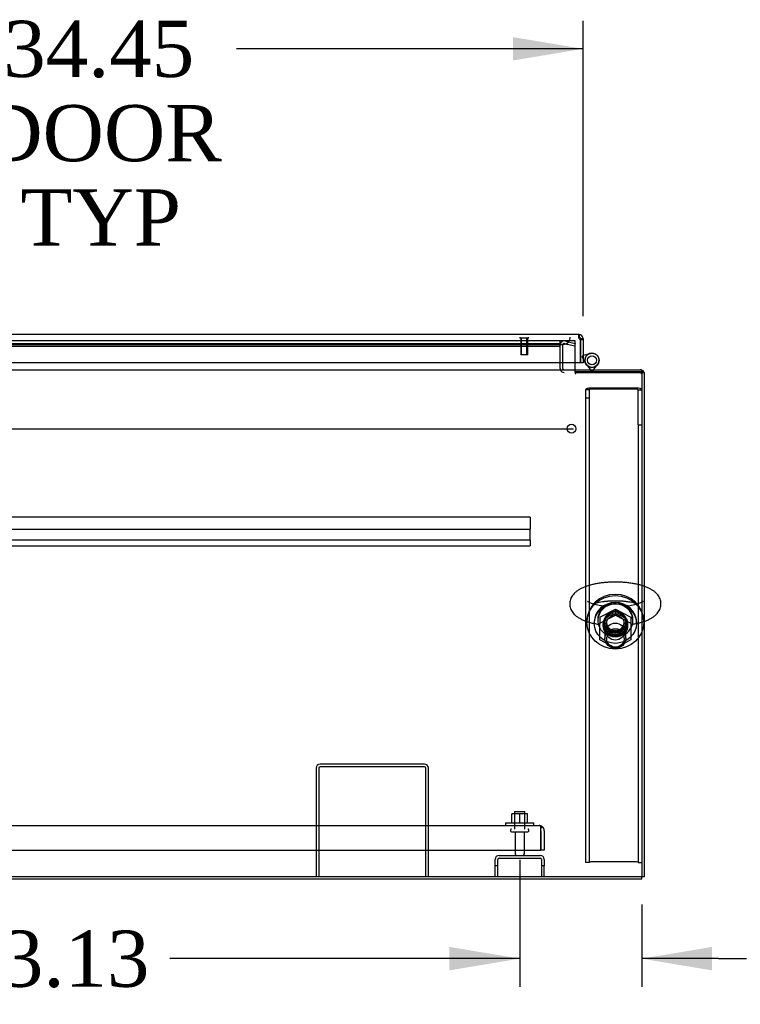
# Model space of a CAD drawing. Header units: inches. Extents: x 2 to 538, y -2 to 358.
# Tile 4 of 20: x 154 to 179, y 43 to 78. Entities that reach past the tile are written whole.
import ezdxf
from ezdxf.enums import TextEntityAlignment as Align
from ezdxf.lldxf.tags import DXFTag

# ---------------------------------------------------------------- set-up
doc = ezdxf.new("R2010")
doc.units = ezdxf.units.IN
doc.header["$MEASUREMENT"] = 0
for name, color, linetype in [('COM43135', 7, 'Continuous'), ('COM70220', 7, 'Continuous'), ('COM70830-5', 7, 'Continuous'), ('COM71019-1', 7, 'Continuous'), ('COM71043-2', 7, 'Continuous'), ('COM71044-2', 7, 'Continuous'), ('COM71045-2', 7, 'Continuous'), ('COM71046-2', 7, 'Continuous'), ('COM71047-2', 7, 'Continuous'), ('COM71048-2', 7, 'Continuous'), ('COM71145-1', 7, 'Continuous'), ('Default', 7, 'Continuous'), ('HNG14568', 7, 'Continuous'), ('HNG14568B', 7, 'Continuous'), ('HNG14568MH', 7, 'Continuous'), ('NTS166105', 7, 'Continuous'), ('NTS16692', 7, 'Continuous'), ('SCS87245', 7, 'Continuous'), ('STD26089', 7, 'Continuous'), ('STD26258', 7, 'Continuous'), ('WAF25059', 7, 'Continuous'), ('WAF87246', 7, 'Continuous'), ('WAM254785', 7, 'Continuous')]:
    doc.layers.add(name, color=color, linetype=linetype)
doc.styles.add('SEACAD_Times_New_Roman', font='times.ttf')
tags = doc.linetypes.add('CENTER2', pattern=[1.125, 0.75, -0.125, 0.125, -0.125]).pattern_tags.tags
tags[10:11] = [DXFTag(74, 4), DXFTag(75, 0), DXFTag(340, '0'), DXFTag(46, 0.0), DXFTag(50, 0.0), DXFTag(44, 0.0), DXFTag(45, 0.0)]
tags[8:9] = [DXFTag(74, 4), DXFTag(75, 0), DXFTag(340, '0'), DXFTag(46, 0.0), DXFTag(50, 0.0), DXFTag(44, 0.0), DXFTag(45, 0.0)]
tags[6:7] = [DXFTag(74, 4), DXFTag(75, 0), DXFTag(340, '0'), DXFTag(46, 0.0), DXFTag(50, 0.0), DXFTag(44, 0.0), DXFTag(45, 0.0)]
tags[4:5] = [DXFTag(74, 4), DXFTag(75, 0), DXFTag(340, '0'), DXFTag(46, 0.0), DXFTag(50, 0.0), DXFTag(44, 0.0), DXFTag(45, 0.0)]
tags = doc.linetypes.add('HIDDEN2', pattern=[0.1875, 0.125, -0.0625]).pattern_tags.tags
tags[6:7] = [DXFTag(74, 4), DXFTag(75, 0), DXFTag(340, '0'), DXFTag(46, 0.0), DXFTag(50, 0.0), DXFTag(44, 0.0), DXFTag(45, 0.0)]
tags[4:5] = [DXFTag(74, 4), DXFTag(75, 0), DXFTag(340, '0'), DXFTag(46, 0.0), DXFTag(50, 0.0), DXFTag(44, 0.0), DXFTag(45, 0.0)]
doc.dimstyles.new('HAMMOND_(STH_-_540x360)', dxfattribs={"dimtxt": 2, "dimasz": 2.5, "dimexe": 1, "dimexo": 1, "dimgap": 0.5, "dimtad": 0, "dimtih": 1, "dimtoh": 1, "dimzin": 0, "dimdsep": 46, "dimtxsty": 'SEACAD_Times_New_Roman', "dimblk1": '_SE_FILLED', "dimblk2": '_SE_FILLED', "dimsah": 1, "dimcen": 1, "dimadec": 0, "dimazin": 0, "dimtfac": 0.8, "dimtofl": 0, "dimtmove": 0, "dimatfit": 3, "dimfxl": 1, "dimtolj": 1, "dimtzin": 0, "dimarcsym": 0})

# ---------------------------------------------------------------- blocks, each defined once
blk = doc.blocks.new('SEANNOT_GROUP3')
at = {"layer": 'Default', "color": 7, "linetype": 'CENTER2'}
blk.add_line((103.335, 63.564), (173.408, 63.564), dxfattribs=at)
blk = doc.blocks.new('SE1')
at = {"layer": 'COM43135', "color": 7, "linetype": 'HIDDEN2'}
for p, q in [((104.556, 49.441), (172.186, 49.441)), ((172.186, 49.441), (172.186, 49.441)), ((172.187, 49.441), (172.186, 49.441)), ((172.186, 49.441), (172.186, 49.441)), ((172.246, 49.256), (172.246, 49.406)), ((172.246, 49.338), (172.295, 49.406)), ((172.246, 49.256), (172.246, 49.338)), ((172.246, 48.566), (172.246, 49.256)), ((172.246, 49.256), (172.246, 49.256)), ((172.246, 49.256), (172.246, 48.566)), ((172.371, 49.256), (172.371, 48.566)), ((104.496, 48.566), (172.246, 48.566)), ((172.371, 48.566), (172.246, 48.566))]:
    blk.add_line(p, q, dxfattribs=at)
for start, end in [(89.9411, 90), (53.806, 89.8792), (0, 53.806)]:
    blk.add_arc((172.186, 49.256), 0.185, start, end, dxfattribs=at)
blk.add_open_spline([(172.246, 49.406), (172.236, 49.417), (172.226, 49.426), (172.211, 49.435), (172.206, 49.437), (172.196, 49.44), (172.191, 49.441), (172.186, 49.441)], degree=3, knots=[0, 0, 0, 0, 0.5, 0.5, 0.75, 0.75, 1, 1, 1, 1], dxfattribs=at)
at = {"layer": 'COM70220', "color": 7, "linetype": 'HIDDEN2'}
for p, q in [((140.257, 66.565), (172.797, 66.565)), ((172.797, 66.565), (173.047, 66.565))]:
    blk.add_line(p, q, dxfattribs=at)
blk.add_arc((173.047, 66.815), 0.25, 270, 0, dxfattribs=at)
at = {"layer": 'COM70830-5', "color": 7, "linetype": 'HIDDEN2'}
for p, q in [((171.871, 60.416), (104.871, 60.416)), ((171.871, 60.414), (171.871, 60.416)), ((171.871, 60.414), (171.871, 60.165)), ((104.871, 59.986), (171.871, 59.986)), ((171.871, 60.165), (171.871, 60.11)), ((171.871, 60.11), (171.871, 60.014)), ((171.871, 60.014), (171.871, 59.986)), ((171.871, 59.691), (171.871, 59.986)), ((171.871, 59.595), (104.871, 59.595)), ((171.871, 59.687), (171.871, 59.691)), ((171.871, 59.595), (171.871, 59.687)), ((171.871, 59.595), (171.871, 59.578)), ((171.871, 59.578), (171.871, 59.522)), ((104.871, 59.398), (171.871, 59.398)), ((171.871, 59.522), (171.871, 59.427)), ((171.871, 59.427), (171.871, 59.398))]:
    blk.add_line(p, q, dxfattribs=at)
at = {"layer": 'COM71019-1', "color": 7, "linetype": 'HIDDEN2'}
for p, q in [((168.103, 51.629), (164.389, 51.629)), ((168.103, 51.534), (164.389, 51.534)), ((164.246, 51.486), (164.246, 47.629)), ((164.341, 51.486), (164.341, 47.629)), ((168.151, 47.629), (168.151, 51.486)), ((168.246, 47.629), (168.246, 51.486))]:
    blk.add_line(p, q, dxfattribs=at)
for centre, radius, start, end in [((164.389, 51.486), 0.143, 90, 180), ((164.389, 51.486), 0.048, 90, 180), ((168.103, 51.486), 0.143, 0, 90), ((168.103, 51.486), 0.048, 0, 90)]:
    blk.add_arc(centre, radius, start, end, dxfattribs=at)
at = {"layer": 'COM71043-2', "color": 7, "linetype": 'HIDDEN2'}
for p, q in [((173.089, 66.592), (173.203, 66.562)), ((173.114, 66.684), (173.227, 66.654)), ((173.227, 66.654), (173.469, 66.589)), ((173.469, 66.589), (173.444, 66.497)), ((172.934, 65.91), (172.934, 66.546)), ((173.029, 65.91), (173.029, 66.546)), ((173.444, 66.497), (173.203, 66.562))]:
    blk.add_line(p, q, dxfattribs=at)
at = {"layer": 'COM71043-2', "color": 7, "linetype": 'Continuous'}
for p, q in [((172.934, 65.707), (172.934, 65.91)), ((173.029, 65.707), (173.029, 65.91)), ((175.839, 65.564), (175.934, 65.564)), ((175.934, 47.629), (175.934, 65.564)), ((175.839, 47.629), (175.934, 47.629))]:
    blk.add_line(p, q, dxfattribs=at)
at = {"layer": 'COM71043-2', "color": 7, "linetype": 'HIDDEN2'}
for centre, radius, start, end in [((173.077, 66.546), 0.143, 75, 180), ((173.077, 66.546), 0.048, 75, 180), ((173.077, 65.707), 0.143, 199.6129, 270), ((175.791, 65.516), 0.143, 70.3871, 90), ((175.791, 65.516), 0.048, 0, 90)]:
    blk.add_arc(centre, radius, start, end, dxfattribs=at)
at = {"layer": 'COM71043-2', "color": 7, "linetype": 'Continuous'}
for centre, radius, start, end in [((173.077, 65.707), 0.143, 180, 199.6129), ((173.077, 65.707), 0.048, 180, 270), ((175.791, 65.516), 0.143, 19.6129, 70.3871)]:
    blk.add_arc(centre, radius, start, end, dxfattribs=at)
at = {"layer": 'COM71044-2', "color": 7, "linetype": 'Continuous'}
for q in [(138.514, 47.534), (175.839, 47.629)]:
    blk.add_line((175.839, 47.534), q, dxfattribs=at)
at = {"layer": 'COM71045-2', "color": 7, "linetype": 'HIDDEN2'}
for p, q in [((173.469, 66.69), (172.934, 66.69)), ((173.469, 66.547), (173.469, 66.69)), ((173.469, 65.91), (173.469, 66.547)), ((173.469, 65.564), (173.469, 65.659)), ((173.469, 65.565), (173.499, 65.565)), ((173.469, 65.564), (173.469, 65.533)), ((173.469, 65.533), (173.499, 65.533)), ((173.499, 65.599), (175.839, 65.599)), ((173.499, 65.567), (175.839, 65.567)), ((173.499, 65.533), (173.499, 65.564)), ((138.38, 47.629), (175.839, 47.629))]:
    blk.add_line(p, q, dxfattribs=at)
at = {"layer": 'COM71045-2', "color": 7, "linetype": 'Continuous'}
for p, q in [((173.469, 65.707), (173.469, 65.91)), ((173.469, 65.659), (173.469, 65.707))]:
    blk.add_line(p, q, dxfattribs=at)
at = {"layer": 'COM71045-2', "color": 7, "linetype": 'HIDDEN2'}
blk.add_ellipse((174.901, 56.598), major_axis=(-0.437, 0), ratio=0.939693, dxfattribs=at)
blk.add_ellipse((174.901, 56.63), major_axis=(-0.437, 0), ratio=0.939693, start_param=0.039527, end_param=3.085293, dxfattribs=at)
at = {"layer": 'COM71046-2', "color": 7, "linetype": 'HIDDEN2'}
for p, q in [((172.934, 66.69), (139.586, 66.69)), ((139.586, 66.589), (172.934, 66.589)), ((172.934, 66.69), (172.934, 66.685)), ((172.934, 66.589), (172.934, 66.685)), ((172.934, 66.589), (172.934, 66.546)), ((139.586, 66.498), (172.934, 66.498))]:
    blk.add_line(p, q, dxfattribs=at)
at = {"layer": 'COM71046-2', "color": 7, "linetype": 'Continuous'}
for p, q in [((100.904, 65.659), (175.839, 65.659)), ((172.934, 65.707), (172.934, 65.659)), ((175.839, 65.659), (175.839, 65.516)), ((175.839, 65.516), (175.839, 47.629)), ((100.904, 47.629), (175.839, 47.629))]:
    blk.add_line(p, q, dxfattribs=at)
at = {"layer": 'COM71047-2', "color": 7, "linetype": 'HIDDEN2'}
for p, q in [((170.764, 48.379), (172.228, 48.379)), ((170.621, 48.004), (170.621, 48.236)), ((170.716, 48.004), (170.621, 48.004)), ((170.621, 47.629), (170.621, 48.004)), ((170.716, 48.004), (170.716, 48.236)), ((170.716, 47.629), (170.716, 48.004)), ((170.764, 48.284), (172.228, 48.284)), ((172.276, 48.236), (172.276, 48.004)), ((172.371, 48.004), (172.276, 48.004)), ((172.276, 48.004), (172.276, 47.629)), ((172.371, 48.236), (172.371, 48.004)), ((172.371, 47.629), (172.371, 48.004))]:
    blk.add_line(p, q, dxfattribs=at)
for centre, radius, start, end in [((170.764, 48.236), 0.143, 90, 180), ((172.228, 48.236), 0.143, 0, 90), ((170.764, 48.236), 0.048, 90, 180), ((172.228, 48.236), 0.048, 0, 90)]:
    blk.add_arc(centre, radius, start, end, dxfattribs=at)
at = {"layer": 'COM71048-2', "color": 7, "linetype": 'HIDDEN2'}
for p, q in [((173.964, 64.945), (173.839, 64.945)), ((173.839, 64.945), (173.839, 64.644)), ((173.964, 64.945), (173.964, 64.644)), ((175.654, 65.008), (174.024, 65.008)), ((175.654, 64.965), (174.024, 64.965)), ((175.714, 63.703), (175.714, 64.945)), ((175.714, 64.945), (175.839, 64.945)), ((173.839, 64.644), (173.839, 48.124)), ((173.964, 64.644), (173.839, 64.644)), ((173.964, 64.644), (173.964, 48.124)), ((175.714, 63.703), (175.714, 48.124)), ((175.714, 63.703), (175.839, 63.703)), ((173.964, 48.124), (173.839, 48.124)), ((175.654, 48.145), (174.024, 48.145)), ((175.714, 48.124), (175.839, 48.124))]:
    blk.add_line(p, q, dxfattribs=at)
for centre, major_axis, ratio, start_param, end_param in [((174.024, 64.945), (0.185, 0), 0.34202, 1.570796, 3.141593), ((174.024, 64.945), (0.06, 0), 0.34202, 1.570796, 3.141593), ((175.654, 64.945), (0.185, 0), 0.34202, 0, 1.570796), ((175.654, 64.945), (0.06, 0), 0.34202, 0, 1.570796), ((174.901, 56.598), (-0.437, 0), 0.939693, 0.052019, 3.089573), ((174.024, 48.124), (0.06, 0), 0.34202, 1.570796, 3.141593), ((175.654, 48.124), (0.06, 0), 0.34202, 0, 1.570796)]:
    blk.add_ellipse(centre, major_axis=major_axis, ratio=ratio, start_param=start_param, end_param=end_param, dxfattribs=at)
blk.add_ellipse((174.901, 56.555), major_axis=(-0.437, 0), ratio=0.939693, dxfattribs=at)
at = {"layer": 'COM71145-1', "color": 7, "linetype": 'Continuous'}
for p, q in [((173.608, 66.91), (139.446, 66.91)), ((173.608, 66.91), (173.609, 66.91)), ((173.608, 66.91), (173.608, 66.84)), ((173.608, 66.84), (173.608, 66.815)), ((173.608, 66.815), (173.609, 66.815)), ((173.609, 66.84), (173.609, 66.91)), ((173.609, 66.815), (173.609, 66.84)), ((173.657, 66.767), (173.682, 66.767)), ((173.657, 66.767), (173.657, 66.743)), ((173.657, 65.91), (173.657, 66.743)), ((173.657, 66.743), (173.657, 65.91)), ((173.657, 66.743), (173.752, 66.743)), ((173.682, 66.767), (173.752, 66.767)), ((173.752, 66.767), (173.752, 66.743)), ((173.752, 66.743), (173.752, 65.91)), ((173.657, 65.91), (139.398, 65.91)), ((173.752, 65.91), (173.657, 65.91))]:
    blk.add_line(p, q, dxfattribs=at)
for centre, radius, start, end in [((173.666, 66.824), 0.0815, 224.8717, 263.2273), ((173.609, 66.767), 0.143, 0, 90), ((173.609, 66.767), 0.048, 0, 90)]:
    blk.add_arc(centre, radius, start, end, dxfattribs=at)
for points, knots in [([(173.608, 66.91), (173.604, 66.91), (173.6, 66.909), (173.594, 66.906), (173.592, 66.903), (173.588, 66.896), (173.587, 66.891), (173.585, 66.881), (173.585, 66.875), (173.585, 66.861), (173.585, 66.854), (173.587, 66.838), (173.588, 66.829), (173.592, 66.811), (173.594, 66.803), (173.6, 66.784), (173.604, 66.775), (173.608, 66.767)], [0, 0, 0, 0, 0.125, 0.125, 0.25, 0.25, 0.375, 0.375, 0.5, 0.5, 0.625, 0.625, 0.75, 0.75, 0.875, 0.875, 1, 1, 1, 1]), ([(173.608, 66.815), (173.605, 66.815), (173.602, 66.815), (173.597, 66.814), (173.595, 66.813), (173.593, 66.813)], [0, 0, 0, 0, 0.125, 0.125, 0.2349364, 0.2349364, 0.2349364, 0.2349364])]:
    blk.add_open_spline(points, degree=3, knots=knots, dxfattribs=at)
at = {"layer": 'HNG14568', "color": 7, "linetype": 'Continuous'}
for p, q in [((173.752, 66.174), (173.989, 66.237)), ((173.84, 65.888), (173.752, 66.048))]:
    blk.add_line(p, q, dxfattribs=at)
at = {"layer": 'HNG14568', "color": 7, "linetype": 'HIDDEN2'}
for p, q in [((173.989, 66.237), (174.004, 66.241)), ((173.714, 66.115), (173.738, 66.17)), ((173.752, 66.048), (173.714, 66.115)), ((173.738, 66.17), (173.752, 66.174)), ((173.848, 65.874), (173.84, 65.888))]:
    blk.add_line(p, q, dxfattribs=at)
at = {"layer": 'HNG14568B', "color": 7, "linetype": 'HIDDEN2'}
blk.add_circle((174.069, 65.997), 0.164, dxfattribs=at)
at = {"layer": 'HNG14568B', "color": 7, "linetype": 'Continuous'}
for start, end in [(0, 221.504), (318.496, 0)]:
    blk.add_arc((174.069, 65.997), 0.253, start, end, dxfattribs=at)
at = {"layer": 'HNG14568B', "color": 7, "linetype": 'HIDDEN2'}
blk.add_arc((174.069, 65.997), 0.253, 221.504, 318.496, dxfattribs=at)
at = {"layer": 'HNG14568MH', "color": 7, "linetype": 'Continuous'}
for p, q in [((173.869, 65.842), (174.011, 65.659)), ((174.126, 65.659), (174.268, 65.842))]:
    blk.add_line(p, q, dxfattribs=at)
at = {"layer": 'HNG14568MH', "color": 7, "linetype": 'HIDDEN2'}
for p, q in [((174.011, 65.659), (174.039, 65.624)), ((174.039, 65.624), (174.099, 65.624)), ((174.099, 65.624), (174.126, 65.659))]:
    blk.add_line(p, q, dxfattribs=at)
at = {"layer": 'HNG14568MH', "color": 7, "linetype": 'Continuous'}
blk.add_circle((174.069, 65.997), 0.253, dxfattribs=at)
at = {"layer": 'NTS166105', "color": 7, "linetype": 'HIDDEN2'}
for p, q in [((171.495, 49.857), (171.22, 49.857)), ((171.22, 49.537), (171.22, 49.857)), ((171.77, 49.857), (171.495, 49.857)), ((171.495, 49.537), (171.495, 49.857)), ((171.77, 49.537), (171.77, 49.857))]:
    blk.add_line(p, q, dxfattribs=at)
at = {"layer": 'NTS16692', "color": 7, "linetype": 'HIDDEN2'}
for p, q in [((174.354, 56.851), (174.901, 57.142)), ((174.901, 57.142), (175.448, 56.851)), ((174.901, 57.142), (174.901, 56.93)), ((174.354, 56.639), (174.901, 56.93)), ((174.354, 56.851), (174.354, 56.639)), ((174.901, 56.93), (175.448, 56.639)), ((175.448, 56.851), (175.448, 56.639)), ((174.354, 56.047), (174.354, 56.639)), ((175.448, 56.639), (175.448, 56.047)), ((174.901, 55.756), (174.354, 56.047)), ((175.448, 56.047), (174.901, 55.756))]:
    blk.add_line(p, q, dxfattribs=at)
blk.add_ellipse((174.901, 56.343), major_axis=(-0.321, 0), ratio=0.939693, dxfattribs=at)
blk.add_ellipse((174.901, 56.555), major_axis=(-0.321, 0), ratio=0.939693, start_param=0.359346, end_param=2.782247, dxfattribs=at)
at = {"layer": 'SCS87245', "color": 7, "linetype": 'HIDDEN2'}
for p, q in [((174.276, 56.779), (174.276, 56.738)), ((175.526, 56.738), (175.526, 56.779)), ((174.532, 56.717), (174.532, 56.097)), ((175.27, 56.097), (175.27, 56.717))]:
    blk.add_line(p, q, dxfattribs=at)
for centre, major_axis, start_param, end_param in [((174.901, 56.738), (0.625, 0), 0, 4.080835), ((174.901, 56.779), (0.625, 0), 0, 3.141593), ((174.901, 56.717), (-0.369, 0), 3.141593, 6.283185), ((174.901, 56.738), (0.625, 0), 5.343943, 6.283185)]:
    blk.add_ellipse(centre, major_axis=major_axis, ratio=0.939693, start_param=start_param, end_param=end_param, dxfattribs=at)
for centre, major_axis in [((174.901, 56.097), (-0.369, 0)), ((174.901, 56.076), (-0.309, 0))]:
    blk.add_ellipse(centre, major_axis=major_axis, ratio=0.939693, dxfattribs=at)
for points, knots in [([(175.935, 57.953), (175.904, 57.964), (175.83, 57.987), (175.707, 58.02), (175.567, 58.049), (175.421, 58.072), (175.272, 58.089), (175.12, 58.1), (174.967, 58.105), (174.813, 58.105), (174.66, 58.099), (174.509, 58.087), (174.362, 58.069), (174.219, 58.046), (174.081, 58.017), (173.949, 57.981), (173.824, 57.939), (173.706, 57.889), (173.6, 57.833), (173.51, 57.77), (173.436, 57.705), (173.377, 57.635), (173.331, 57.562), (173.299, 57.484), (173.28, 57.405), (173.277, 57.357), (173.276, 57.331)], [0.483361, 0.483361, 0.483361, 0.483361, 0.5012617, 0.5252096, 0.5486816, 0.5718042, 0.5946839, 0.6174029, 0.6400263, 0.6626083, 0.6851974, 0.7078277, 0.7305519, 0.7534313, 0.7765431, 0.7999886, 0.8239044, 0.8484656, 0.8738393, 0.8966258, 0.9172678, 0.9360066, 0.953425, 0.9700109, 0.9861364, 1, 1, 1, 1]), ([(173.276, 57.331), (173.278, 57.301), (173.28, 57.25), (173.302, 57.167), (173.337, 57.091), (173.383, 57.02), (173.44, 56.954), (173.511, 56.891), (173.597, 56.832), (173.698, 56.777), (173.814, 56.727), (173.941, 56.684), (174.075, 56.647), (174.195, 56.622), (174.269, 56.609), (174.295, 56.604)], [0, 0, 0, 0, 0.0525017, 0.1078403, 0.1632927, 0.2203596, 0.2807101, 0.3462011, 0.4184543, 0.4974745, 0.5802563, 0.6622761, 0.7424323, 0.8209441, 0.8634477, 0.8634477, 0.8634477, 0.8634477]), ([(174.523, 57.242), (174.513, 57.243), (174.463, 57.249), (174.377, 57.262), (174.27, 57.282), (174.174, 57.306), (174.091, 57.332), (174.023, 57.358), (173.97, 57.383), (173.934, 57.404), (173.915, 57.419), (173.911, 57.423), (173.911, 57.423)], [0.8022957, 0.8022957, 0.8022957, 0.8022957, 0.8065942, 0.8239666, 0.8411489, 0.8580698, 0.8746445, 0.8907747, 0.9063582, 0.9213125, 0.9356219, 0.9482754, 0.9482754, 0.9482754, 0.9482754]), ([(174.095, 57.331), (174.11, 57.336), (174.153, 57.35), (174.229, 57.371), (174.329, 57.392), (174.439, 57.411), (174.557, 57.425), (174.681, 57.436), (174.809, 57.442), (174.939, 57.443), (175.069, 57.439), (175.195, 57.43), (175.318, 57.417), (175.433, 57.399), (175.539, 57.378), (175.63, 57.355), (175.682, 57.339), (175.705, 57.331)], [0.1260014, 0.1260014, 0.1260014, 0.1260014, 0.1356941, 0.151869, 0.1684891, 0.1854524, 0.2026713, 0.2200722, 0.2375941, 0.2551846, 0.2727973, 0.290376, 0.3078714, 0.325232, 0.3423978, 0.3592965, 0.3738128, 0.3738128, 0.3738128, 0.3738128]), ([(175.89, 57.423), (175.89, 57.423), (175.887, 57.42), (175.871, 57.407), (175.842, 57.389), (175.797, 57.366), (175.738, 57.342), (175.665, 57.317), (175.579, 57.294), (175.48, 57.272), (175.378, 57.254), (175.308, 57.245), (175.276, 57.241)], [0.5517231, 0.5517231, 0.5517231, 0.5517231, 0.5632858, 0.5763177, 0.589837, 0.6040378, 0.618954, 0.6345302, 0.6506683, 0.6672594, 0.6842009, 0.6980745, 0.6980745, 0.6980745, 0.6980745]), ([(175.505, 56.604), (175.524, 56.607), (175.591, 56.619), (175.702, 56.641), (175.826, 56.674), (175.901, 56.698), (175.934, 56.709)], [0.04056344, 0.04056344, 0.04056344, 0.04056344, 0.04974721, 0.07282176, 0.09621437, 0.11550871, 0.11550871, 0.11550871, 0.11550871])]:
    blk.add_open_spline(points, degree=3, knots=knots, dxfattribs=at)
at = {"layer": 'SCS87245', "color": 7, "linetype": 'Continuous'}
blk.add_open_spline([(175.934, 56.709), (175.942, 56.712), (175.992, 56.73), (176.079, 56.766), (176.187, 56.821), (176.279, 56.883), (176.355, 56.948), (176.416, 57.017), (176.464, 57.09), (176.499, 57.167), (176.52, 57.25), (176.528, 57.336), (176.519, 57.423), (176.495, 57.505), (176.459, 57.582), (176.411, 57.652), (176.352, 57.718), (176.279, 57.779), (176.192, 57.838), (176.088, 57.893), (175.999, 57.93), (175.946, 57.949), (175.935, 57.953)], degree=3, knots=[0.1155087, 0.1155087, 0.1155087, 0.1155087, 0.1200562, 0.1445177, 0.1697749, 0.1928295, 0.2137967, 0.2327811, 0.2503617, 0.2670453, 0.2832193, 0.3006287, 0.3174683, 0.3340298, 0.3506875, 0.3678933, 0.3861566, 0.4060366, 0.427985, 0.4518924, 0.4767532, 0.483361, 0.483361, 0.483361, 0.483361], dxfattribs=at)
at = {"layer": 'STD26089', "color": 7, "linetype": 'HIDDEN2'}
for p, q in [((171.309, 49.941), (171.684, 49.941)), ((171.309, 49.941), (171.309, 49.316)), ((171.684, 49.316), (171.684, 49.941)), ((171.171, 49.286), (171.171, 49.246)), ((171.201, 49.216), (171.791, 49.216)), ((171.33, 49.216), (171.33, 48.439)), ((171.662, 48.439), (171.662, 49.216)), ((171.821, 49.246), (171.821, 49.286))]:
    blk.add_line(p, q, dxfattribs=at)
for centre, radius, start, end in [((171.201, 49.286), 0.03, 90, 180), ((171.201, 49.246), 0.03, 180, 270), ((171.791, 49.286), 0.03, 0, 90), ((171.791, 49.246), 0.03, 270, 0), ((171.39, 48.439), 0.06, 180, 270), ((171.602, 48.439), 0.06, 270, 0)]:
    blk.add_arc(centre, radius, start, end, dxfattribs=at)
at = {"layer": 'STD26258', "color": 7, "linetype": 'HIDDEN2'}
for p, q in [((171.5, 66.815), (171.5, 66.784)), ((171.813, 66.784), (171.5, 66.784)), ((171.532, 66.784), (171.532, 66.19)), ((171.562, 66.19), (171.562, 66.784)), ((171.751, 66.19), (171.751, 66.784)), ((171.782, 66.19), (171.782, 66.784)), ((171.813, 66.784), (171.813, 66.815)), ((171.782, 66.19), (171.532, 66.19))]:
    blk.add_line(p, q, dxfattribs=at)
blk.add_circle((173.339, 63.564), 0.156, dxfattribs=at)
at = {"layer": 'WAF25059', "color": 7, "linetype": 'HIDDEN2'}
for p, q in [((170.996, 49.537), (171.996, 49.537)), ((170.996, 49.537), (170.996, 49.441)), ((171.996, 49.441), (171.996, 49.537))]:
    blk.add_line(p, q, dxfattribs=at)
at = {"layer": 'WAF87246', "color": 7, "linetype": 'HIDDEN2'}
for p, q in [((173.889, 56.717), (173.889, 56.673)), ((175.913, 56.673), (175.913, 56.717))]:
    blk.add_line(p, q, dxfattribs=at)
for major_axis, start_param, end_param in [((-1.012, 0), 3.141593, 6.283185), ((-0.406, 0), 0.058273, 3.083319)]:
    blk.add_ellipse((174.901, 56.717), major_axis=major_axis, ratio=0.939693, start_param=start_param, end_param=end_param, dxfattribs=at)
for major_axis in [(-1.012, 0), (-0.406, 0)]:
    blk.add_ellipse((174.901, 56.673), major_axis=major_axis, ratio=0.939693, dxfattribs=at)
at = {"layer": 'WAM254785', "color": 7, "linetype": 'HIDDEN2'}
for p, q in [((174.151, 56.673), (174.151, 56.63)), ((175.651, 56.63), (175.651, 56.673))]:
    blk.add_line(p, q, dxfattribs=at)
for major_axis, start_param, end_param in [((-0.75, 0), 3.141593, 6.283185), ((-0.313, 0), 0.072858, 3.068734)]:
    blk.add_ellipse((174.901, 56.673), major_axis=major_axis, ratio=0.939693, start_param=start_param, end_param=end_param, dxfattribs=at)
for major_axis in [(-0.75, 0), (-0.313, 0)]:
    blk.add_ellipse((174.901, 56.63), major_axis=major_axis, ratio=0.939693, dxfattribs=at)
blk = doc.blocks.new('DMBLK19')
at = {"layer": 'Default', "linetype": 'Continuous', "transparency": 16777216}
for points in [[(141.803, 77.499), (139.303, 77.082), (141.803, 76.665)], [(171.252, 77.499), (171.252, 76.665), (173.752, 77.082)]]:
    blk.add_hatch(color=7, dxfattribs=at).paths.add_polyline_path(points)
at = {"layer": 'Default', "color": 7, "linetype": 'Continuous', "transparency": 16777216}
for p, q in [((139.303, 67.327), (139.303, 78.082)), ((173.752, 67.565), (173.752, 78.082)), ((151.633, 77.082), (139.303, 77.082)), ((173.752, 77.082), (161.421, 77.082))]:
    blk.add_line(p, q, dxfattribs=at)
at = {"layer": 'Default', "color": 7, "linetype": 'Continuous', "transparency": 16777216, "style": 'SEACAD_Times_New_Roman'}
for s, p in [('34.45', (153.115, 78.082)), ('DOOR', (152.333, 75.082)), ('TYP', (153.731, 72.082))]:
    blk.add_text(s, height=2, dxfattribs=at).set_placement(p, align=Align.TOP_LEFT)
blk = doc.blocks.new('_SE_FILLED')
at = {"color": 0}
blk.add_line((0, 0), (-1, 0), dxfattribs=at)
blk.add_solid([(0, 0), (-1, -0.1665), (-1, 0.1665), (0, 0)], dxfattribs=at)
blk = doc.blocks.new('DMBLK33')
at = {"layer": 'Default', "linetype": 'Continuous', "transparency": 16777216}
for points in [[(168.996, 44.288), (171.496, 44.705), (168.996, 45.122)], [(178.339, 44.288), (178.339, 45.122), (175.839, 44.705)]]:
    blk.add_hatch(color=7, dxfattribs=at).paths.add_polyline_path(points)
at = {"layer": 'Default', "color": 7, "linetype": 'Continuous', "transparency": 16777216}
for p, q in [((171.496, 48.216), (171.496, 43.705)), ((175.839, 46.629), (175.839, 43.705)), ((171.496, 44.705), (166.496, 44.705)), ((178.571, 44.705), (175.839, 44.705)), ((178.571, 44.705), (179.571, 44.705))]:
    blk.add_line(p, q, dxfattribs=at)
at = {"layer": 'Default', "color": 7, "linetype": 'Continuous', "transparency": 16777216, "style": 'SEACAD_Times_New_Roman'}
for s, p in [('4.34', (180.271, 45.705)), ('I/S', (186.979, 45.705))]:
    blk.add_text(s, height=2, dxfattribs=at).set_placement(p, align=Align.TOP_LEFT)
blk = doc.blocks.new('DMBLK34')
at = {"layer": 'Default', "linetype": 'Continuous', "transparency": 16777216}
for points in [[(140.871, 44.288), (140.871, 45.122), (138.371, 44.705)], [(168.996, 44.288), (171.496, 44.705), (168.996, 45.122)]]:
    blk.add_hatch(color=7, dxfattribs=at).paths.add_polyline_path(points)
at = {"layer": 'Default', "color": 7, "linetype": 'Continuous', "transparency": 16777216}
for p, q in [((138.371, 48.216), (138.371, 43.705)), ((171.496, 48.216), (171.496, 43.705)), ((150.821, 44.705), (138.371, 44.705)), ((171.496, 44.705), (159.046, 44.705))]:
    blk.add_line(p, q, dxfattribs=at)
at = {"layer": 'Default', "color": 7, "linetype": 'Continuous', "transparency": 16777216, "style": 'SEACAD_Times_New_Roman'}
blk.add_text('33.13', height=2, dxfattribs=at).set_placement((151.521, 45.705), align=Align.TOP_LEFT)

msp = doc.modelspace()

# ---------------------------------------------------------------- block references
at = {"layer": 'Default'}
for name in ['SE1', 'SEANNOT_GROUP3']:
    msp.add_blockref(name, (0, 0), dxfattribs=at)

# ---------------------------------------------------------------- dimensions: what is measured, and where the dimension line sits
at = {"layer": 'Default', "color": 7, "linetype": 'Continuous'}
for base, p1, p2, text, picture, middle in [((139.303, 77.082), (173.752, 66.565), (139.303, 66.327), '\\A1;<>\\PDOOR\\XTYP', 'DMBLK19', (156.527, 77.082)), ((138.371122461, 44.704973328), (171.496122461, 49.21626116), (138.371122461, 49.21626116), '\\A1;<>', 'DMBLK34', (154.933622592, 44.704973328))]:
    dim = msp.add_linear_dim(base=base, p1=p1, p2=p2, text=text, dimstyle='HAMMOND_(STH_-_540x360)', dxfattribs=at)
    dim.commit()
    dim.dimension.update_dxf_attribs({"geometry": picture, "text_midpoint": middle, "dimtype": 160})
dim = msp.add_linear_dim(base=(171.496, 44.705), p1=(175.839, 47.629), p2=(171.496, 49.216), text='\\A1;<> I/S', dimstyle='HAMMOND_(STH_-_540x360)', override={"dimtmove": 1}, dxfattribs=at)
dim.commit()
dim.dimension.update_dxf_attribs({"geometry": 'DMBLK33', "text_midpoint": (179.571, 44.705), "dimtype": 160})

doc.saveas('drawing.dxf')
